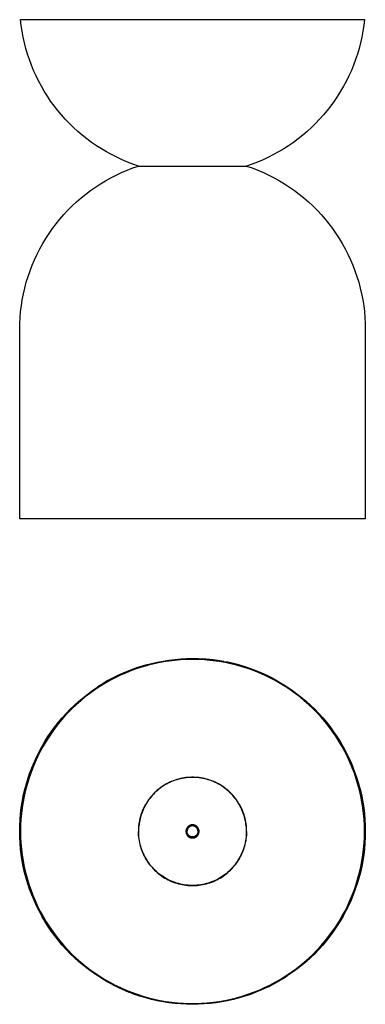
# Model space of a CAD drawing. Header units: millimetres. Extents: x 702 to 1202, y 0 to 1424.
import ezdxf

# ---------------------------------------------------------------- set-up
doc = ezdxf.new("R2010")
doc.units = ezdxf.units.MM
doc.layers.add('Make2D$Visible$Curves', color=7, linetype='Continuous', true_color=0x000000)

msp = doc.modelspace()

# ---------------------------------------------------------------- linework, layer by layer
at = {"layer": 'Make2D$Visible$Curves'}
for p, q in [((703.3, 1423.9), (1200.8, 1423.9)), ((704.3, 1415.5), (703.3, 1423.9)), ((1200.8, 1423.9), (1199.8, 1415.5)), ((705.6, 1407.1), (704.3, 1415.5)), ((1199.8, 1415.5), (1198.6, 1407.1)), ((707.1, 1398.8), (705.6, 1407.1)), ((709, 1390.5), (707.1, 1398.8)), ((1197, 1398.8), (1195.2, 1390.5)), ((1198.6, 1407.1), (1197, 1398.8)), ((711.1, 1382.4), (709, 1390.5)), ((713.5, 1374.2), (711.1, 1382.4)), ((1193.1, 1382.4), (1190.7, 1374.2)), ((1195.2, 1390.5), (1193.1, 1382.4)), ((716.2, 1366.2), (713.5, 1374.2)), ((1190.7, 1374.2), (1188, 1366.2)), ((719.1, 1358.3), (716.2, 1366.2)), ((722.3, 1350.5), (719.1, 1358.3)), ((1185.1, 1358.3), (1181.9, 1350.5)), ((1188, 1366.2), (1185.1, 1358.3)), ((725.8, 1342.8), (722.3, 1350.5)), ((729.5, 1335.2), (725.8, 1342.8)), ((1178.4, 1342.8), (1174.7, 1335.2)), ((1181.9, 1350.5), (1178.4, 1342.8)), ((733.5, 1327.7), (729.5, 1335.2)), ((737.7, 1320.4), (733.5, 1327.7)), ((1170.7, 1327.7), (1166.4, 1320.4)), ((1174.7, 1335.2), (1170.7, 1327.7)), ((742.2, 1313.2), (737.7, 1320.4)), ((746.9, 1306.2), (742.2, 1313.2)), ((1161.9, 1313.2), (1157.2, 1306.2)), ((1166.4, 1320.4), (1161.9, 1313.2)), ((751.9, 1299.4), (746.9, 1306.2)), ((757.1, 1292.7), (751.9, 1299.4)), ((1152.3, 1299.4), (1147.1, 1292.7)), ((1157.2, 1306.2), (1152.3, 1299.4)), ((762.5, 1286.2), (757.1, 1292.7)), ((768.1, 1279.9), (762.5, 1286.2)), ((1141.7, 1286.2), (1136, 1279.9)), ((1147.1, 1292.7), (1141.7, 1286.2)), ((774, 1273.8), (768.1, 1279.9)), ((780, 1267.9), (774, 1273.8)), ((786.3, 1262.2), (780, 1267.9)), ((1124.1, 1267.9), (1117.9, 1262.2)), ((1130.2, 1273.8), (1124.1, 1267.9)), ((1136, 1279.9), (1130.2, 1273.8)), ((792.7, 1256.7), (786.3, 1262.2)), ((799.3, 1251.4), (792.7, 1256.7)), ((1111.5, 1256.7), (1104.8, 1251.4)), ((1117.9, 1262.2), (1111.5, 1256.7)), ((806.1, 1246.4), (799.3, 1251.4)), ((813.1, 1241.6), (806.1, 1246.4)), ((820.2, 1237), (813.1, 1241.6)), ((1091.1, 1241.6), (1084, 1237)), ((1098.1, 1246.4), (1091.1, 1241.6)), ((1104.8, 1251.4), (1098.1, 1246.4)), ((827.5, 1232.7), (820.2, 1237)), ((834.9, 1228.7), (827.5, 1232.7)), ((842.4, 1224.9), (834.9, 1228.7)), ((850.1, 1221.3), (842.4, 1224.9)), ((1061.8, 1224.9), (1054.1, 1221.3)), ((1069.3, 1228.7), (1061.8, 1224.9)), ((1076.7, 1232.7), (1069.3, 1228.7)), ((1084, 1237), (1076.7, 1232.7)), ((857.9, 1218), (850.1, 1221.3)), ((865.8, 1215), (857.9, 1218)), ((865.6, 1209.4), (873.8, 1212.2)), ((873.8, 1212.2), (865.8, 1215)), ((873.8, 1212.2), (1030.4, 1212.2)), ((1038.4, 1215), (1030.4, 1212.2)), ((1030.4, 1212.2), (1038.6, 1209.4)), ((1046.3, 1218), (1038.4, 1215)), ((1054.1, 1221.3), (1046.3, 1218)), ((833.9, 1195.3), (841.6, 1199.2)), ((841.6, 1199.2), (849.5, 1202.9)), ((849.5, 1202.9), (857.5, 1206.3)), ((857.5, 1206.3), (865.6, 1209.4)), ((1038.6, 1209.4), (1046.7, 1206.3)), ((1046.7, 1206.3), (1054.7, 1202.9)), ((1054.7, 1202.9), (1062.6, 1199.2)), ((1062.6, 1199.2), (1070.3, 1195.3)), ((804.5, 1176.9), (811.6, 1181.8)), ((811.6, 1181.8), (818.9, 1186.6)), ((818.9, 1186.6), (826.3, 1191)), ((826.3, 1191), (833.9, 1195.3)), ((1070.3, 1195.3), (1077.9, 1191)), ((1077.9, 1191), (1085.3, 1186.6)), ((1085.3, 1186.6), (1092.6, 1181.8)), ((1092.6, 1181.8), (1099.7, 1176.9)), ((790.8, 1166.2), (797.6, 1171.6)), ((797.6, 1171.6), (804.5, 1176.9)), ((1099.7, 1176.9), (1106.6, 1171.6)), ((1106.6, 1171.6), (1113.3, 1166.2)), ((771.8, 1148.4), (777.9, 1154.5)), ((777.9, 1154.5), (784.3, 1160.5)), ((784.3, 1160.5), (790.8, 1166.2)), ((1113.3, 1166.2), (1119.9, 1160.5)), ((1119.9, 1160.5), (1126.2, 1154.5)), ((1126.2, 1154.5), (1132.4, 1148.4)), ((760.2, 1135.5), (765.9, 1142.1)), ((765.9, 1142.1), (771.8, 1148.4)), ((1132.4, 1148.4), (1138.3, 1142.1)), ((1138.3, 1142.1), (1144, 1135.5)), ((749.5, 1121.8), (754.7, 1128.8)), ((754.7, 1128.8), (760.2, 1135.5)), ((1144, 1135.5), (1149.4, 1128.8)), ((1149.4, 1128.8), (1154.6, 1121.8)), ((739.8, 1107.4), (744.6, 1114.7)), ((744.6, 1114.7), (749.5, 1121.8)), ((1154.6, 1121.8), (1159.6, 1114.7)), ((1159.6, 1114.7), (1164.3, 1107.4)), ((731.2, 1092.4), (735.4, 1100)), ((735.4, 1100), (739.8, 1107.4)), ((1164.3, 1107.4), (1168.8, 1100)), ((1168.8, 1100), (1173, 1092.4)), ((723.6, 1076.8), (727.2, 1084.7)), ((727.2, 1084.7), (731.2, 1092.4)), ((1173, 1092.4), (1176.9, 1084.7)), ((1176.9, 1084.7), (1180.6, 1076.8)), ((717.1, 1060.7), (720.2, 1068.8)), ((720.2, 1068.8), (723.6, 1076.8)), ((1180.6, 1076.8), (1184, 1068.8)), ((1184, 1068.8), (1187.1, 1060.7)), ((714.2, 1052.5), (717.1, 1060.7)), ((1187.1, 1060.7), (1189.9, 1052.5)), ((709.5, 1035.8), (711.7, 1044.2)), ((711.7, 1044.2), (714.2, 1052.5)), ((1189.9, 1052.5), (1192.5, 1044.2)), ((1192.5, 1044.2), (1194.7, 1035.8)), ((705.9, 1018.9), (707.5, 1027.4)), ((707.5, 1027.4), (709.5, 1035.8)), ((1194.7, 1035.8), (1196.7, 1027.4)), ((1196.7, 1027.4), (1198.3, 1018.9)), ((704.5, 1010.3), (705.9, 1018.9)), ((1198.3, 1018.9), (1199.7, 1010.3)), ((702.7, 993.1), (703.4, 1001.7)), ((703.4, 1001.7), (704.5, 1010.3)), ((1199.7, 1010.3), (1200.7, 1001.7)), ((1200.7, 1001.7), (1201.5, 993.1)), ((702.1, 975.7), (702.2, 984.4)), ((702.2, 984.4), (702.7, 993.1)), ((1201.5, 993.1), (1201.9, 984.4)), ((1201.9, 984.4), (1202.1, 975.7)), ((702.1, 702.1), (702.1, 975.7)), ((1202.1, 975.7), (1202.1, 702.1)), ((1202.1, 702.1), (702.1, 702.1)), ((918, 497.7), (926.5, 498.7)), ((926.5, 498.7), (935, 499.4)), ((939.2, 498.4), (930.6, 497.8)), ((935, 499.4), (943.5, 499.9)), ((947.8, 498.7), (939.2, 498.4)), ((943.5, 499.9), (952.1, 500)), ((956.4, 498.7), (947.8, 498.7)), ((952.1, 500), (960.6, 499.9)), ((965, 498.4), (956.4, 498.7)), ((960.6, 499.9), (969.1, 499.4)), ((973.5, 497.8), (965, 498.4)), ((982.2, 498.2), (967, 499.6)), ((969.1, 499.4), (977.7, 498.7)), ((977.7, 498.7), (986.1, 497.7)), ((860.1, 482.4), (872.6, 487)), ((872.6, 487), (860.1, 482.4)), ((860.4, 482.6), (868.4, 485.6)), ((872, 485.5), (863.9, 482.6)), ((868.4, 485.6), (876.5, 488.3)), ((880.1, 488.1), (872, 485.5)), ((876.5, 488.3), (884.6, 490.7)), ((888.4, 490.5), (880.1, 488.1)), ((884.6, 490.7), (892.9, 492.9)), ((896.7, 492.5), (888.4, 490.5)), ((892.9, 492.9), (901.2, 494.8)), ((905.1, 494.3), (896.7, 492.5)), ((901.2, 494.8), (909.6, 496.4)), ((913.6, 495.8), (905.1, 494.3)), ((909.6, 496.4), (918, 497.7)), ((922.1, 496.9), (913.6, 495.8)), ((930.6, 497.8), (922.1, 496.9)), ((982.1, 496.9), (973.5, 497.8)), ((990.6, 495.8), (982.1, 496.9)), ((997.6, 495.8), (982.2, 498.2)), ((986.1, 497.7), (994.6, 496.4)), ((999, 494.3), (990.6, 495.8)), ((994.6, 496.4), (1002.9, 494.8)), ((1007.4, 492.5), (999, 494.3)), ((1013.1, 492.4), (1001.4, 495.1)), ((1002.9, 494.8), (1011.3, 492.9)), ((1015.8, 490.5), (1007.4, 492.5)), ((1011.3, 492.9), (1019.5, 490.7)), ((1020.8, 490.4), (1013.1, 492.4)), ((1024, 488.1), (1015.8, 490.5)), ((1019.5, 490.7), (1027.7, 488.3)), ((1032.2, 485.5), (1024, 488.1)), ((1024.3, 489.3), (1028.6, 488)), ((1027.7, 488.3), (1035.8, 485.6)), ((1040.3, 482.6), (1032.2, 485.5)), ((1035.8, 485.6), (1043.8, 482.6)), ((829.6, 467.9), (837.1, 472)), ((844.8, 475.8), (829.8, 468.1)), ((829.8, 468.1), (833.8, 470.3)), ((840.3, 472.2), (832.7, 468.2)), ((833.8, 470.3), (844.8, 475.8)), ((837.1, 472), (844.7, 475.8)), ((848, 475.9), (840.3, 472.2)), ((844.7, 475.8), (852.5, 479.3)), ((844.8, 475.8), (844.8, 475.8)), ((860.1, 482.4), (846.5, 476.6)), ((846.7, 476.7), (860.1, 482.4)), ((855.9, 479.4), (848, 475.9)), ((852.5, 479.3), (860.4, 482.6)), ((863.9, 482.6), (855.9, 479.4)), ((1048.3, 479.4), (1040.3, 482.6)), ((1043.8, 482.6), (1051.7, 479.3)), ((1056.1, 475.9), (1048.3, 479.4)), ((1051.7, 479.3), (1059.5, 475.8)), ((1063.9, 472.2), (1056.1, 475.9)), ((1059.5, 475.8), (1067.1, 472)), ((1071.5, 468.2), (1063.9, 472.2)), ((1067.1, 472), (1074.6, 467.9)), ((1069.8, 470.5), (1074.3, 468.1)), ((807.9, 454.2), (815, 459)), ((817.9, 459.5), (810.8, 454.7)), ((815, 459), (822.2, 463.6)), ((815.3, 459.2), (829.8, 468.1)), ((819.9, 462.2), (815.3, 459.2)), ((825.2, 464), (817.9, 459.5)), ((829.8, 468.1), (819.9, 462.2)), ((822.2, 463.6), (829.6, 467.9)), ((832.7, 468.2), (825.2, 464)), ((1078.9, 464), (1071.5, 468.2)), ((1074.6, 467.9), (1082, 463.6)), ((1086.2, 459.5), (1078.9, 464)), ((1082, 463.6), (1089.2, 459)), ((1093.4, 454.7), (1086.2, 459.5)), ((1089.2, 459), (1096.3, 454.2)), ((787.8, 438.4), (794.3, 443.9)), ((797, 444.5), (790.4, 439)), ((794.3, 443.9), (801, 449.2)), ((803.8, 449.7), (797, 444.5)), ((801, 449.2), (807.9, 454.2)), ((810.8, 454.7), (803.8, 449.7)), ((1100.4, 449.7), (1093.4, 454.7)), ((1096.3, 454.2), (1103.1, 449.2)), ((1107.2, 444.5), (1100.4, 449.7)), ((1103.1, 449.2), (1109.9, 443.9)), ((1113.8, 439), (1107.2, 444.5)), ((1109.9, 443.9), (1116.4, 438.4)), ((777.7, 427.4), (771.7, 421.3)), ((775.3, 426.8), (781.4, 432.7)), ((783.9, 433.3), (777.7, 427.4)), ((781.4, 432.7), (787.8, 438.4)), ((790.4, 439), (783.9, 433.3)), ((1120.2, 433.3), (1113.8, 439)), ((1116.4, 438.4), (1122.7, 432.7)), ((1126.5, 427.4), (1120.2, 433.3)), ((1122.7, 432.7), (1128.9, 426.8)), ((1132.5, 421.3), (1126.5, 427.4)), ((758.2, 407.8), (763.7, 414.3)), ((765.9, 415), (760.3, 408.4)), ((763.7, 414.3), (769.4, 420.6)), ((771.7, 421.3), (765.9, 415)), ((769.4, 420.6), (775.3, 426.8)), ((1128.9, 426.8), (1134.8, 420.6)), ((1138.3, 415), (1132.5, 421.3)), ((1134.8, 420.6), (1140.5, 414.3)), ((1143.9, 408.4), (1138.3, 415)), ((1140.5, 414.3), (1146, 407.8)), ((747.8, 394.2), (752.9, 401.1)), ((755, 401.7), (749.8, 394.8)), ((752.9, 401.1), (758.2, 407.8)), ((760.3, 408.4), (755, 401.7)), ((1149.2, 401.7), (1143.9, 408.4)), ((1146, 407.8), (1151.3, 401.1)), ((1154.3, 394.8), (1149.2, 401.7)), ((1151.3, 401.1), (1156.3, 394.2)), ((738.5, 379.9), (743, 387.1)), ((745, 387.8), (740.3, 380.5)), ((743, 387.1), (747.8, 394.2)), ((749.8, 394.8), (745, 387.8)), ((1159.2, 387.8), (1154.3, 394.8)), ((1156.3, 394.2), (1161.1, 387.1)), ((1163.8, 380.5), (1159.2, 387.8)), ((1161.1, 387.1), (1165.7, 379.9)), ((730.1, 365), (734.2, 372.5)), ((735.9, 373.1), (731.8, 365.6)), ((734.2, 372.5), (738.5, 379.9)), ((740.3, 380.5), (735.9, 373.1)), ((1168.2, 373.1), (1163.8, 380.5)), ((1165.7, 379.9), (1170, 372.5)), ((1172.3, 365.6), (1168.2, 373.1)), ((1170, 372.5), (1174.1, 365)), ((719.6, 342), (726.3, 357.3)), ((722.8, 349.6), (726.3, 357.4)), ((728, 357.9), (724.4, 350.1)), ((726.3, 357.4), (730.1, 365)), ((731.8, 365.6), (728, 357.9)), ((1176.2, 357.9), (1172.3, 365.6)), ((1174.1, 365), (1177.9, 357.4)), ((1179.8, 350.1), (1176.2, 357.9)), ((1177.9, 357.4), (1181.4, 349.6)), ((714.9, 329), (719.6, 342)), ((721.1, 342.2), (718, 334.2)), ((719.5, 341.7), (722.8, 349.6)), ((724.4, 350.1), (721.1, 342.2)), ((1183.1, 342.2), (1179.8, 350.1)), ((1181.4, 349.6), (1184.7, 341.7)), ((1186.2, 334.2), (1183.1, 342.2)), ((713.8, 325.6), (716.5, 333.7)), ((718, 334.2), (715.2, 326.1)), ((716.5, 333.7), (719.5, 341.7)), ((942.6, 327.8), (940, 327.4)), ((942.7, 327.5), (940, 327.2)), ((945.3, 328), (942.6, 327.8)), ((945.4, 327.8), (942.7, 327.5)), ((948, 328.2), (945.3, 328)), ((948, 328), (945.4, 327.8)), ((950.7, 328.3), (948, 328.2)), ((950.7, 328.1), (948, 328)), ((953.4, 328.3), (950.7, 328.3)), ((953.4, 328.1), (950.7, 328.1)), ((956.1, 328.2), (953.4, 328.3)), ((956.1, 328), (953.4, 328.1)), ((958.8, 328), (956.1, 328.2)), ((958.8, 327.8), (956.1, 328)), ((961.5, 327.8), (958.8, 328)), ((961.5, 327.5), (958.8, 327.8)), ((964.2, 327.4), (961.5, 327.8)), ((964.2, 327.2), (961.5, 327.5)), ((1184.7, 341.7), (1187.6, 333.7)), ((1188.9, 326.1), (1186.2, 334.2)), ((1187.6, 333.7), (1190.4, 325.6)), ((709.2, 309.2), (711.4, 317.4)), ((712.8, 317.8), (710.6, 309.5)), ((711.4, 317.4), (713.8, 325.6)), ((715.2, 326.1), (712.8, 317.8)), ((907.6, 314.5), (905.4, 312.9)), ((907.7, 314.3), (905.5, 312.7)), ((909.8, 316), (907.6, 314.5)), ((910, 315.8), (907.7, 314.3)), ((912.1, 317.4), (909.8, 316)), ((912.3, 317.2), (910, 315.8)), ((914.5, 318.7), (912.1, 317.4)), ((914.6, 318.5), (912.3, 317.2)), ((916.9, 320), (914.5, 318.7)), ((917, 319.8), (914.6, 318.5)), ((919.3, 321.2), (916.9, 320)), ((919.4, 320.9), (917, 319.8)), ((921.8, 322.2), (919.3, 321.2)), ((921.9, 322), (919.4, 320.9)), ((924.3, 323.2), (921.8, 322.2)), ((924.4, 323), (921.9, 322)), ((926.9, 324.2), (924.3, 323.2)), ((926.9, 323.9), (924.4, 323)), ((929.4, 325), (926.9, 324.2)), ((929.5, 324.8), (926.9, 323.9)), ((932, 325.7), (929.4, 325)), ((932.1, 325.5), (929.5, 324.8)), ((934.7, 326.4), (932, 325.7)), ((934.7, 326.1), (932.1, 325.5)), ((937.3, 326.9), (934.7, 326.4)), ((937.3, 326.7), (934.7, 326.1)), ((940, 327.4), (937.3, 326.9)), ((940, 327.2), (937.3, 326.7)), ((966.9, 326.9), (964.2, 327.4)), ((966.8, 326.7), (964.2, 327.2)), ((969.5, 326.1), (966.8, 326.7)), ((969.5, 326.4), (966.9, 326.9)), ((972.1, 325.7), (969.5, 326.4)), ((972.1, 325.5), (969.5, 326.1)), ((974.7, 325), (972.1, 325.7)), ((974.7, 324.8), (972.1, 325.5)), ((977.3, 324.2), (974.7, 325)), ((977.2, 323.9), (974.7, 324.8)), ((979.8, 323), (977.2, 323.9)), ((979.9, 323.2), (977.3, 324.2)), ((982.3, 322), (979.8, 323)), ((982.4, 322.2), (979.9, 323.2)), ((984.7, 320.9), (982.3, 322)), ((984.8, 321.2), (982.4, 322.2)), ((987.2, 319.8), (984.7, 320.9)), ((987.3, 320), (984.8, 321.2)), ((989.6, 318.5), (987.2, 319.8)), ((989.7, 318.7), (987.3, 320)), ((991.9, 317.2), (989.6, 318.5)), ((992, 317.4), (989.7, 318.7)), ((994.2, 315.8), (991.9, 317.2)), ((994.3, 316), (992, 317.4)), ((996.4, 314.3), (994.2, 315.8)), ((996.6, 314.5), (994.3, 316)), ((998.6, 312.7), (996.4, 314.3)), ((998.8, 312.9), (996.6, 314.5)), ((1191.4, 317.8), (1188.9, 326.1)), ((1190.4, 325.6), (1192.8, 317.4)), ((1193.6, 309.5), (1191.4, 317.8)), ((1192.8, 317.4), (1195, 309.2)), ((705.7, 292.5), (707.3, 300.9)), ((708.6, 301.2), (707, 292.7)), ((707.3, 300.9), (709.2, 309.2)), ((710.6, 309.5), (708.6, 301.2)), ((891.7, 299.9), (890, 297.8)), ((891.9, 299.7), (890.2, 297.6)), ((893.5, 301.9), (891.7, 299.9)), ((893.6, 301.8), (891.9, 299.7)), ((895.3, 303.9), (893.5, 301.9)), ((895.5, 303.8), (893.6, 301.8)), ((897.2, 305.9), (895.3, 303.9)), ((897.3, 305.7), (895.5, 303.8)), ((899.1, 307.7), (897.2, 305.9)), ((899.3, 307.6), (897.3, 305.7)), ((901.2, 309.5), (899.1, 307.7)), ((901.3, 309.3), (899.3, 307.6)), ((903.2, 311.2), (901.2, 309.5)), ((903.4, 311.1), (901.3, 309.3)), ((905.4, 312.9), (903.2, 311.2)), ((905.5, 312.7), (903.4, 311.1)), ((1000.8, 311.1), (998.6, 312.7)), ((1000.9, 311.2), (998.8, 312.9)), ((1002.9, 309.3), (1000.8, 311.1)), ((1003, 309.5), (1000.9, 311.2)), ((1004.9, 307.6), (1002.9, 309.3)), ((1005, 307.7), (1003, 309.5)), ((1006.8, 305.7), (1004.9, 307.6)), ((1007, 305.9), (1005, 307.7)), ((1008.7, 303.8), (1006.8, 305.7)), ((1008.9, 303.9), (1007, 305.9)), ((1010.5, 301.8), (1008.7, 303.8)), ((1010.7, 301.9), (1008.9, 303.9)), ((1012.3, 299.7), (1010.5, 301.8)), ((1012.5, 299.9), (1010.7, 301.9)), ((1014, 297.6), (1012.3, 299.7)), ((1014.2, 297.8), (1012.5, 299.9)), ((1195.5, 301.2), (1193.6, 309.5)), ((1195, 309.2), (1196.9, 300.9)), ((1197.1, 292.7), (1195.5, 301.2)), ((1196.9, 300.9), (1198.4, 292.5)), ((704.4, 284), (705.7, 292.5)), ((707, 292.7), (705.7, 284.2)), ((882.7, 286.4), (881.5, 284)), ((882.9, 286.3), (881.7, 283.9)), ((884, 288.8), (882.7, 286.4)), ((884.2, 288.7), (882.9, 286.3)), ((885.4, 291.1), (884, 288.8)), ((885.6, 291), (884.2, 288.7)), ((886.9, 293.4), (885.4, 291.1)), ((887.1, 293.2), (885.6, 291)), ((888.4, 295.6), (886.9, 293.4)), ((888.6, 295.5), (887.1, 293.2)), ((890, 297.8), (888.4, 295.6)), ((890.2, 297.6), (888.6, 295.5)), ((1015.6, 295.5), (1014, 297.6)), ((1015.8, 295.6), (1014.2, 297.8)), ((1017.1, 293.2), (1015.6, 295.5)), ((1017.3, 293.4), (1015.8, 295.6)), ((1018.6, 291), (1017.1, 293.2)), ((1018.8, 291.1), (1017.3, 293.4)), ((1019.9, 288.7), (1018.6, 291)), ((1020.1, 288.8), (1018.8, 291.1)), ((1021.2, 286.3), (1019.9, 288.7)), ((1021.4, 286.4), (1020.1, 288.8)), ((1022.4, 283.9), (1021.2, 286.3)), ((1022.7, 284), (1021.4, 286.4)), ((1198.5, 284.2), (1197.1, 292.7)), ((1198.4, 292.5), (1199.8, 284)), ((702.7, 267.1), (703.4, 275.6)), ((703.4, 275.6), (704.4, 284)), ((704.7, 275.7), (703.9, 267.2)), ((705.7, 284.2), (704.7, 275.7)), ((876.7, 271.4), (876, 268.7)), ((877, 271.3), (876.3, 268.7)), ((877.5, 273.9), (876.7, 271.4)), ((877.7, 273.9), (877, 271.3)), ((878.4, 276.5), (877.5, 273.9)), ((878.6, 276.4), (877.7, 273.9)), ((879.3, 279), (878.4, 276.5)), ((879.6, 278.9), (878.6, 276.4)), ((880.4, 281.5), (879.3, 279)), ((880.6, 281.4), (879.6, 278.9)), ((881.5, 284), (880.4, 281.5)), ((881.7, 283.9), (880.6, 281.4)), ((1023.6, 281.4), (1022.4, 283.9)), ((1023.8, 281.5), (1022.7, 284)), ((1024.6, 278.9), (1023.6, 281.4)), ((1024.8, 279), (1023.8, 281.5)), ((1025.6, 276.4), (1024.6, 278.9)), ((1025.8, 276.5), (1024.8, 279)), ((1026.4, 273.9), (1025.6, 276.4)), ((1026.7, 273.9), (1025.8, 276.5)), ((1027.2, 271.3), (1026.4, 273.9)), ((1027.4, 271.4), (1026.7, 273.9)), ((1027.9, 268.7), (1027.2, 271.3)), ((1028.1, 268.7), (1027.4, 271.4)), ((1199.5, 275.7), (1198.5, 284.2)), ((1200.2, 267.2), (1199.5, 275.7)), ((1199.8, 284), (1200.8, 275.6)), ((1200.8, 275.6), (1201.5, 267.1)), ((702.1, 250), (702.2, 258.5)), ((702.2, 258.5), (702.7, 267.1)), ((703.5, 258.6), (703.3, 250)), ((703.9, 267.2), (703.5, 258.6)), ((874.2, 258.1), (873.9, 255.4)), ((874.5, 260.8), (874.2, 258.1)), ((874.4, 258.1), (874.2, 255.4)), ((874.7, 260.7), (874.4, 258.1)), ((874.9, 263.5), (874.5, 260.8)), ((875.2, 263.4), (874.7, 260.7)), ((875.4, 266.1), (874.9, 263.5)), ((875.7, 266.1), (875.2, 263.4)), ((876, 268.7), (875.4, 266.1)), ((876.3, 268.7), (875.7, 266.1)), ((945, 256.3), (944.8, 256.1)), ((945.2, 256.5), (945, 256.3)), ((945.4, 256.8), (945.2, 256.5)), ((945.7, 257), (945.4, 256.8)), ((945.9, 257.2), (945.7, 257)), ((946.2, 257.4), (945.9, 257.2)), ((946.4, 257.6), (946.2, 257.4)), ((946.7, 257.8), (946.4, 257.6)), ((947, 258), (946.7, 257.8)), ((947.2, 258.2), (947, 258)), ((947.3, 256.4), (947.1, 256.3)), ((947.5, 258.3), (947.2, 258.2)), ((947.5, 256.6), (947.3, 256.4)), ((947.8, 258.5), (947.5, 258.3)), ((947.8, 256.7), (947.5, 256.6)), ((948.1, 258.6), (947.8, 258.5)), ((948, 256.9), (947.8, 256.7)), ((948.2, 257), (948, 256.9)), ((948.4, 258.8), (948.1, 258.6)), ((948.5, 257.1), (948.2, 257)), ((948.7, 258.9), (948.4, 258.8)), ((948.7, 257.3), (948.5, 257.1)), ((949, 259), (948.7, 258.9)), ((949, 257.4), (948.7, 257.3)), ((949.3, 259.1), (949, 259)), ((949.2, 257.5), (949, 257.4)), ((949.5, 257.6), (949.2, 257.5)), ((949.7, 259.2), (949.3, 259.1)), ((949.8, 257.7), (949.5, 257.6)), ((950, 259.3), (949.7, 259.2)), ((950, 257.7), (949.8, 257.7)), ((950.3, 259.3), (950, 259.3)), ((950.3, 257.8), (950, 257.7)), ((950.6, 259.4), (950.3, 259.3)), ((950.6, 257.9), (950.3, 257.8)), ((950.9, 259.4), (950.6, 259.4)), ((950.8, 257.9), (950.6, 257.9)), ((951.1, 257.9), (950.8, 257.9)), ((951.3, 259.5), (950.9, 259.4)), ((951.4, 258), (951.1, 257.9)), ((951.6, 259.5), (951.3, 259.5)), ((951.7, 258), (951.4, 258)), ((951.9, 259.5), (951.6, 259.5)), ((951.9, 258), (951.7, 258)), ((952.2, 259.5), (951.9, 259.5)), ((952.2, 258), (951.9, 258)), ((952.6, 259.5), (952.2, 259.5)), ((952.5, 258), (952.2, 258)), ((952.8, 258), (952.5, 258)), ((952.9, 259.5), (952.6, 259.5)), ((953, 257.9), (952.8, 258)), ((953.2, 259.4), (952.9, 259.5)), ((953.3, 257.9), (953, 257.9)), ((953.6, 259.4), (953.2, 259.4)), ((953.6, 257.9), (953.3, 257.9)), ((953.9, 259.3), (953.6, 259.4)), ((953.9, 257.8), (953.6, 257.9)), ((954.2, 259.3), (953.9, 259.3)), ((954.1, 257.7), (953.9, 257.8)), ((954.4, 257.7), (954.1, 257.7)), ((954.5, 259.2), (954.2, 259.3)), ((954.7, 257.6), (954.4, 257.7)), ((954.8, 259.1), (954.5, 259.2)), ((954.9, 257.5), (954.7, 257.6)), ((955.1, 259), (954.8, 259.1)), ((955.2, 257.4), (954.9, 257.5)), ((955.5, 258.9), (955.1, 259)), ((955.4, 257.3), (955.2, 257.4)), ((955.7, 257.1), (955.4, 257.3)), ((955.8, 258.8), (955.5, 258.9)), ((955.9, 257), (955.7, 257.1)), ((956.1, 258.6), (955.8, 258.8)), ((956.2, 256.9), (955.9, 257)), ((956.4, 258.5), (956.1, 258.6)), ((956.4, 256.7), (956.2, 256.9)), ((956.6, 258.3), (956.4, 258.5)), ((956.6, 256.6), (956.4, 256.7)), ((956.9, 258.2), (956.6, 258.3)), ((956.9, 256.4), (956.6, 256.6)), ((957.2, 258), (956.9, 258.2)), ((957.1, 256.3), (956.9, 256.4)), ((957.5, 257.8), (957.2, 258)), ((957.7, 257.6), (957.5, 257.8)), ((958, 257.4), (957.7, 257.6)), ((958.3, 257.2), (958, 257.4)), ((958.5, 257), (958.3, 257.2)), ((958.7, 256.8), (958.5, 257)), ((959, 256.5), (958.7, 256.8)), ((959.2, 256.3), (959, 256.5)), ((959.4, 256.1), (959.2, 256.3)), ((1028.5, 266.1), (1027.9, 268.7)), ((1028.7, 266.1), (1028.1, 268.7)), ((1029, 263.4), (1028.5, 266.1)), ((1029.3, 263.5), (1028.7, 266.1)), ((1029.4, 260.7), (1029, 263.4)), ((1029.7, 260.8), (1029.3, 263.5)), ((1029.8, 258.1), (1029.4, 260.7)), ((1030, 258.1), (1029.7, 260.8)), ((1030, 255.4), (1029.8, 258.1)), ((1030.2, 255.4), (1030, 258.1)), ((1200.7, 258.6), (1200.2, 267.2)), ((1200.8, 250), (1200.7, 258.6)), ((1201.5, 267.1), (1201.9, 258.5)), ((1201.9, 258.5), (1202.1, 250)), ((702.2, 241.5), (702.1, 250)), ((703.3, 250), (703.5, 241.4)), ((873.9, 255.4), (873.8, 252.7)), ((873.8, 252.7), (873.8, 250)), ((873.8, 250), (873.8, 247.3)), ((873.8, 247.3), (873.9, 244.6)), ((873.9, 244.6), (874.2, 241.9)), ((874.2, 255.4), (874, 252.7)), ((874, 252.7), (874, 250)), ((874, 247.3), (874, 250)), ((874.2, 244.6), (874, 247.3)), ((874.4, 241.9), (874.2, 244.6)), ((942.7, 251.3), (942.6, 251)), ((942.6, 251), (942.6, 250.7)), ((942.6, 250.7), (942.6, 250.3)), ((942.6, 250.3), (942.6, 250)), ((942.6, 250), (942.6, 249.7)), ((942.6, 249.7), (942.6, 249.3)), ((942.6, 249.3), (942.6, 249)), ((942.6, 249), (942.7, 248.7)), ((942.8, 252), (942.7, 251.6)), ((942.7, 251.6), (942.7, 251.3)), ((942.7, 248.7), (942.7, 248.4)), ((942.7, 248.4), (942.8, 248)), ((942.9, 252.3), (942.8, 252)), ((942.8, 248), (942.9, 247.7)), ((943, 252.9), (942.9, 252.6)), ((942.9, 252.6), (942.9, 252.3)), ((942.9, 247.7), (942.9, 247.4)), ((942.9, 247.4), (943, 247.1)), ((943.1, 253.2), (943, 252.9)), ((943, 247.1), (943.1, 246.8)), ((943.3, 253.5), (943.1, 253.2)), ((943.1, 246.8), (943.3, 246.5)), ((943.4, 253.8), (943.3, 253.5)), ((943.3, 246.5), (943.4, 246.2)), ((943.5, 254.1), (943.4, 253.8)), ((943.4, 246.2), (943.5, 245.9)), ((943.7, 254.4), (943.5, 254.1)), ((943.5, 245.9), (943.7, 245.6)), ((943.8, 254.7), (943.7, 254.4)), ((943.7, 245.6), (943.8, 245.3)), ((944, 255), (943.8, 254.7)), ((943.8, 245.3), (944, 245)), ((944.2, 255.3), (944, 255)), ((944, 245), (944.2, 244.7)), ((944.2, 251.1), (944.1, 250.8)), ((944.1, 250.8), (944.1, 250.6)), ((944.1, 250.6), (944.1, 250.3)), ((944.1, 250.3), (944.1, 250)), ((944.1, 249.7), (944.1, 250)), ((944.1, 249.4), (944.1, 249.7)), ((944.1, 249.2), (944.1, 249.4)), ((944.2, 248.9), (944.1, 249.2)), ((944.4, 255.5), (944.2, 255.3)), ((944.3, 251.6), (944.2, 251.4)), ((944.2, 251.4), (944.2, 251.1)), ((944.2, 248.6), (944.2, 248.9)), ((944.3, 248.4), (944.2, 248.6)), ((944.2, 244.7), (944.4, 244.5)), ((944.4, 252.2), (944.3, 251.9)), ((944.3, 251.9), (944.3, 251.6)), ((944.3, 248.1), (944.3, 248.4)), ((944.4, 247.8), (944.3, 248.1)), ((944.6, 255.8), (944.4, 255.5)), ((944.5, 252.4), (944.4, 252.2)), ((944.5, 247.6), (944.4, 247.8)), ((944.4, 244.5), (944.6, 244.2)), ((944.6, 252.7), (944.5, 252.4)), ((944.6, 247.3), (944.5, 247.6)), ((944.8, 256.1), (944.6, 255.8)), ((944.7, 253), (944.6, 252.7)), ((944.7, 247), (944.6, 247.3)), ((944.6, 244.2), (944.8, 243.9)), ((944.8, 253.2), (944.7, 253)), ((944.8, 246.8), (944.7, 247)), ((944.9, 253.5), (944.8, 253.2)), ((944.9, 246.5), (944.8, 246.8)), ((944.8, 243.9), (945, 243.7)), ((945, 253.7), (944.9, 253.5)), ((945, 246.3), (944.9, 246.5)), ((945.1, 254), (945, 253.7)), ((945.1, 246), (945, 246.3)), ((945, 243.7), (945.2, 243.5)), ((945.3, 254.2), (945.1, 254)), ((945.3, 245.8), (945.1, 246)), ((945.2, 243.5), (945.4, 243.2)), ((945.4, 254.4), (945.3, 254.2)), ((945.4, 245.6), (945.3, 245.8)), ((945.6, 254.7), (945.4, 254.4)), ((945.6, 245.3), (945.4, 245.6)), ((945.4, 243.2), (945.7, 243)), ((945.7, 254.9), (945.6, 254.7)), ((945.7, 245.1), (945.6, 245.3)), ((945.9, 255.1), (945.7, 254.9)), ((945.9, 244.9), (945.7, 245.1)), ((945.7, 243), (945.9, 242.8)), ((946.1, 255.3), (945.9, 255.1)), ((946.1, 244.7), (945.9, 244.9)), ((945.9, 242.8), (946.2, 242.6)), ((946.3, 255.5), (946.1, 255.3)), ((946.3, 244.5), (946.1, 244.7)), ((946.2, 242.6), (946.4, 242.4)), ((946.5, 255.7), (946.3, 255.5)), ((946.5, 244.3), (946.3, 244.5)), ((946.4, 242.4), (946.7, 242.2)), ((946.7, 255.9), (946.5, 255.7)), ((946.7, 244.1), (946.5, 244.3)), ((946.9, 256.1), (946.7, 255.9)), ((946.9, 243.9), (946.7, 244.1)), ((946.7, 242.2), (947, 242)), ((947.1, 256.3), (946.9, 256.1)), ((947.1, 243.7), (946.9, 243.9)), ((947.3, 243.6), (947.1, 243.7)), ((947.5, 243.4), (947.3, 243.6)), ((947.8, 243.3), (947.5, 243.4)), ((948, 243.1), (947.8, 243.3)), ((948.2, 243), (948, 243.1)), ((948.5, 242.9), (948.2, 243)), ((948.7, 242.7), (948.5, 242.9)), ((949, 242.6), (948.7, 242.7)), ((949.2, 242.5), (949, 242.6)), ((949.5, 242.4), (949.2, 242.5)), ((949.8, 242.3), (949.5, 242.4)), ((950, 242.3), (949.8, 242.3)), ((950.3, 242.2), (950, 242.3)), ((950.6, 242.1), (950.3, 242.2)), ((950.8, 242.1), (950.6, 242.1)), ((951.1, 242.1), (950.8, 242.1)), ((951.4, 242), (951.1, 242.1)), ((953, 242.1), (952.8, 242)), ((953.3, 242.1), (953, 242.1)), ((953.6, 242.1), (953.3, 242.1)), ((953.9, 242.2), (953.6, 242.1)), ((954.1, 242.3), (953.9, 242.2)), ((954.4, 242.3), (954.1, 242.3)), ((954.7, 242.4), (954.4, 242.3)), ((954.9, 242.5), (954.7, 242.4)), ((955.2, 242.6), (954.9, 242.5)), ((955.4, 242.7), (955.2, 242.6)), ((955.7, 242.9), (955.4, 242.7)), ((955.9, 243), (955.7, 242.9)), ((956.2, 243.1), (955.9, 243)), ((956.4, 243.3), (956.2, 243.1)), ((956.6, 243.4), (956.4, 243.3)), ((956.9, 243.6), (956.6, 243.4)), ((957.1, 243.7), (956.9, 243.6)), ((957.3, 256.1), (957.1, 256.3)), ((957.3, 243.9), (957.1, 243.7)), ((957.2, 242), (957.5, 242.2)), ((957.5, 255.9), (957.3, 256.1)), ((957.5, 244.1), (957.3, 243.9)), ((957.7, 255.7), (957.5, 255.9)), ((957.7, 244.3), (957.5, 244.1)), ((957.5, 242.2), (957.7, 242.4)), ((957.9, 255.5), (957.7, 255.7)), ((957.9, 244.5), (957.7, 244.3)), ((957.7, 242.4), (958, 242.6)), ((958.1, 255.3), (957.9, 255.5)), ((958.1, 244.7), (957.9, 244.5)), ((958, 242.6), (958.3, 242.8)), ((958.3, 255.1), (958.1, 255.3)), ((958.3, 244.9), (958.1, 244.7)), ((958.4, 254.9), (958.3, 255.1)), ((958.4, 245.1), (958.3, 244.9)), ((958.3, 242.8), (958.5, 243)), ((958.6, 254.7), (958.4, 254.9)), ((958.6, 245.3), (958.4, 245.1)), ((958.5, 243), (958.7, 243.2)), ((958.7, 254.4), (958.6, 254.7)), ((958.7, 245.6), (958.6, 245.3)), ((958.9, 254.2), (958.7, 254.4)), ((958.9, 245.8), (958.7, 245.6)), ((958.7, 243.2), (959, 243.5)), ((959, 254), (958.9, 254.2)), ((959, 246), (958.9, 245.8)), ((959.2, 253.7), (959, 254)), ((959.2, 246.3), (959, 246)), ((959, 243.5), (959.2, 243.7)), ((959.3, 253.5), (959.2, 253.7)), ((959.3, 246.5), (959.2, 246.3)), ((959.2, 243.7), (959.4, 243.9)), ((959.4, 253.2), (959.3, 253.5)), ((959.4, 246.8), (959.3, 246.5)), ((959.6, 255.8), (959.4, 256.1)), ((959.5, 253), (959.4, 253.2)), ((959.5, 247), (959.4, 246.8)), ((959.4, 243.9), (959.6, 244.2)), ((959.6, 252.7), (959.5, 253)), ((959.6, 247.3), (959.5, 247)), ((959.8, 255.5), (959.6, 255.8)), ((959.7, 252.4), (959.6, 252.7)), ((959.7, 247.6), (959.6, 247.3)), ((959.6, 244.2), (959.8, 244.5)), ((959.8, 252.2), (959.7, 252.4)), ((959.8, 247.8), (959.7, 247.6)), ((960, 255.3), (959.8, 255.5)), ((959.9, 251.9), (959.8, 252.2)), ((959.9, 248.1), (959.8, 247.8)), ((959.8, 244.5), (960, 244.7)), ((959.9, 251.6), (959.9, 251.9)), ((960, 251.4), (959.9, 251.6)), ((960, 248.6), (959.9, 248.4)), ((959.9, 248.4), (959.9, 248.1)), ((960.2, 255), (960, 255.3)), ((960, 251.1), (960, 251.4)), ((960, 250.8), (960, 251.1)), ((960.1, 250.6), (960, 250.8)), ((960.1, 249.4), (960, 249.2)), ((960, 249.2), (960, 248.9)), ((960, 248.9), (960, 248.6)), ((960, 244.7), (960.2, 245)), ((960.1, 250.3), (960.1, 250.6)), ((960.1, 250), (960.1, 250.3)), ((960.1, 250), (960.1, 249.7)), ((960.1, 249.7), (960.1, 249.4)), ((960.3, 254.7), (960.2, 255)), ((960.2, 245), (960.3, 245.3)), ((960.5, 254.4), (960.3, 254.7)), ((960.3, 245.3), (960.5, 245.6)), ((960.6, 254.1), (960.5, 254.4)), ((960.5, 245.6), (960.6, 245.9)), ((960.8, 253.8), (960.6, 254.1)), ((960.6, 245.9), (960.8, 246.2)), ((960.9, 253.5), (960.8, 253.8)), ((960.8, 246.2), (960.9, 246.5)), ((961, 253.2), (960.9, 253.5)), ((960.9, 246.5), (961, 246.8)), ((961.1, 252.9), (961, 253.2)), ((961, 246.8), (961.1, 247.1)), ((961.2, 252.6), (961.1, 252.9)), ((961.1, 247.1), (961.2, 247.4)), ((961.3, 252.3), (961.2, 252.6)), ((961.2, 247.4), (961.3, 247.7)), ((961.4, 252), (961.3, 252.3)), ((961.3, 247.7), (961.4, 248)), ((961.4, 251.6), (961.4, 252)), ((961.5, 251.3), (961.4, 251.6)), ((961.4, 248.4), (961.5, 248.7)), ((961.4, 248), (961.4, 248.4)), ((961.5, 251), (961.5, 251.3)), ((961.6, 250.7), (961.5, 251)), ((961.5, 249), (961.6, 249.3)), ((961.5, 248.7), (961.5, 249)), ((961.6, 250.3), (961.6, 250.7)), ((961.6, 250), (961.6, 250.3)), ((961.6, 249.7), (961.6, 250)), ((961.6, 249.3), (961.6, 249.7)), ((1030, 244.6), (1029.8, 241.9)), ((1030.1, 252.7), (1030, 255.4)), ((1030.1, 247.3), (1030, 244.6)), ((1030, 241.9), (1030.2, 244.6)), ((1030.2, 250), (1030.1, 252.7)), ((1030.2, 250), (1030.1, 247.3)), ((1030.4, 252.7), (1030.2, 255.4)), ((1030.2, 244.6), (1030.4, 247.3)), ((1030.4, 250), (1030.4, 252.7)), ((1030.4, 247.3), (1030.4, 250)), ((1200.7, 241.4), (1200.8, 250)), ((1202.1, 250), (1201.9, 241.5)), ((702.7, 232.9), (702.2, 241.5)), ((703.4, 224.4), (702.7, 232.9)), ((703.5, 241.4), (703.9, 232.8)), ((703.9, 232.8), (704.7, 224.3)), ((874.2, 241.9), (874.5, 239.2)), ((874.7, 239.3), (874.4, 241.9)), ((874.5, 239.2), (874.9, 236.5)), ((875.2, 236.6), (874.7, 239.3)), ((874.9, 236.5), (875.4, 233.9)), ((875.7, 233.9), (875.2, 236.6)), ((875.4, 233.9), (876, 231.3)), ((876.3, 231.3), (875.7, 233.9)), ((876, 231.3), (876.7, 228.6)), ((877, 228.7), (876.3, 231.3)), ((876.7, 228.6), (877.5, 226.1)), ((877.7, 226.1), (877, 228.7)), ((947, 242), (947.2, 241.8)), ((947.2, 241.8), (947.5, 241.7)), ((947.5, 241.7), (947.8, 241.5)), ((947.8, 241.5), (948.1, 241.4)), ((948.1, 241.4), (948.4, 241.2)), ((948.4, 241.2), (948.7, 241.1)), ((948.7, 241.1), (949, 241)), ((949, 241), (949.3, 240.9)), ((949.3, 240.9), (949.7, 240.8)), ((949.7, 240.8), (950, 240.7)), ((950, 240.7), (950.3, 240.7)), ((950.3, 240.7), (950.6, 240.6)), ((950.6, 240.6), (950.9, 240.6)), ((950.9, 240.6), (951.3, 240.5)), ((951.3, 240.5), (951.6, 240.5)), ((951.7, 242), (951.4, 242)), ((951.6, 240.5), (951.9, 240.5)), ((951.9, 242), (951.7, 242)), ((952.2, 242), (951.9, 242)), ((951.9, 240.5), (952.2, 240.5)), ((952.5, 242), (952.2, 242)), ((952.2, 240.5), (952.6, 240.5)), ((952.8, 242), (952.5, 242)), ((952.6, 240.5), (952.9, 240.5)), ((952.9, 240.5), (953.2, 240.6)), ((953.2, 240.6), (953.6, 240.6)), ((953.6, 240.6), (953.9, 240.7)), ((953.9, 240.7), (954.2, 240.7)), ((954.2, 240.7), (954.5, 240.8)), ((954.5, 240.8), (954.8, 240.9)), ((954.8, 240.9), (955.1, 241)), ((955.1, 241), (955.5, 241.1)), ((955.5, 241.1), (955.8, 241.2)), ((955.8, 241.2), (956.1, 241.4)), ((956.1, 241.4), (956.4, 241.5)), ((956.4, 241.5), (956.6, 241.7)), ((956.6, 241.7), (956.9, 241.8)), ((956.9, 241.8), (957.2, 242)), ((1027.2, 228.7), (1026.4, 226.1)), ((1026.7, 226.1), (1027.4, 228.6)), ((1027.9, 231.3), (1027.2, 228.7)), ((1027.4, 228.6), (1028.1, 231.3)), ((1028.5, 233.9), (1027.9, 231.3)), ((1028.1, 231.3), (1028.7, 233.9)), ((1029, 236.6), (1028.5, 233.9)), ((1028.7, 233.9), (1029.3, 236.5)), ((1029.4, 239.3), (1029, 236.6)), ((1029.3, 236.5), (1029.7, 239.2)), ((1029.8, 241.9), (1029.4, 239.3)), ((1029.7, 239.2), (1030, 241.9)), ((1199.5, 224.3), (1200.2, 232.8)), ((1200.2, 232.8), (1200.7, 241.4)), ((1201.5, 232.9), (1200.8, 224.4)), ((1201.9, 241.5), (1201.5, 232.9)), ((704.4, 216), (703.4, 224.4)), ((705.7, 207.5), (704.4, 216)), ((704.7, 224.3), (705.7, 215.8)), ((705.7, 215.8), (707, 207.3)), ((877.5, 226.1), (878.4, 223.5)), ((878.6, 223.6), (877.7, 226.1)), ((878.4, 223.5), (879.3, 221)), ((879.6, 221.1), (878.6, 223.6)), ((879.3, 221), (880.4, 218.5)), ((880.6, 218.6), (879.6, 221.1)), ((880.4, 218.5), (881.5, 216)), ((881.7, 216.1), (880.6, 218.6)), ((881.5, 216), (882.7, 213.6)), ((882.9, 213.7), (881.7, 216.1)), ((882.7, 213.6), (884, 211.2)), ((884.2, 211.3), (882.9, 213.7)), ((1021.2, 213.7), (1019.9, 211.3)), ((1020.1, 211.2), (1021.4, 213.6)), ((1022.4, 216.1), (1021.2, 213.7)), ((1021.4, 213.6), (1022.7, 216)), ((1023.6, 218.6), (1022.4, 216.1)), ((1022.7, 216), (1023.8, 218.5)), ((1024.6, 221.1), (1023.6, 218.6)), ((1023.8, 218.5), (1024.8, 221)), ((1025.6, 223.6), (1024.6, 221.1)), ((1024.8, 221), (1025.8, 223.5)), ((1026.4, 226.1), (1025.6, 223.6)), ((1025.8, 223.5), (1026.7, 226.1)), ((1197.1, 207.3), (1198.5, 215.8)), ((1199.8, 216), (1198.4, 207.5)), ((1198.5, 215.8), (1199.5, 224.3)), ((1200.8, 224.4), (1199.8, 216)), ((707.3, 199.1), (705.7, 207.5)), ((707, 207.3), (708.6, 198.8)), ((884, 211.2), (885.4, 208.9)), ((885.6, 209), (884.2, 211.3)), ((885.4, 208.9), (886.9, 206.6)), ((887.1, 206.8), (885.6, 209)), ((886.9, 206.6), (888.4, 204.4)), ((888.6, 204.5), (887.1, 206.8)), ((888.4, 204.4), (890, 202.2)), ((890.2, 202.4), (888.6, 204.5)), ((890, 202.2), (891.7, 200.1)), ((891.9, 200.3), (890.2, 202.4)), ((891.7, 200.1), (893.5, 198.1)), ((893.6, 198.2), (891.9, 200.3)), ((1012.3, 200.3), (1010.5, 198.2)), ((1010.7, 198.1), (1012.5, 200.1)), ((1014, 202.4), (1012.3, 200.3)), ((1012.5, 200.1), (1014.2, 202.2)), ((1015.6, 204.5), (1014, 202.4)), ((1014.2, 202.2), (1015.8, 204.4)), ((1017.1, 206.8), (1015.6, 204.5)), ((1015.8, 204.4), (1017.3, 206.6)), ((1018.6, 209), (1017.1, 206.8)), ((1017.3, 206.6), (1018.8, 208.9)), ((1019.9, 211.3), (1018.6, 209)), ((1018.8, 208.9), (1020.1, 211.2)), ((1195.5, 198.8), (1197.1, 207.3)), ((1198.4, 207.5), (1196.9, 199.1)), ((709.2, 190.8), (707.3, 199.1)), ((708.6, 198.8), (710.6, 190.5)), ((711.4, 182.6), (709.2, 190.8)), ((710.6, 190.5), (712.8, 182.2)), ((893.5, 198.1), (895.3, 196.1)), ((895.5, 196.2), (893.6, 198.2)), ((895.3, 196.1), (897.2, 194.1)), ((897.3, 194.3), (895.5, 196.2)), ((897.2, 194.1), (899.1, 192.3)), ((899.3, 192.4), (897.3, 194.3)), ((899.1, 192.3), (901.2, 190.5)), ((901.3, 190.7), (899.3, 192.4)), ((901.2, 190.5), (903.2, 188.8)), ((903.4, 188.9), (901.3, 190.7)), ((903.2, 188.8), (905.4, 187.1)), ((905.5, 187.3), (903.4, 188.9)), ((905.4, 187.1), (907.6, 185.5)), ((907.7, 185.7), (905.5, 187.3)), ((907.6, 185.5), (909.8, 184)), ((910, 184.2), (907.7, 185.7)), ((996.4, 185.7), (994.2, 184.2)), ((994.3, 184), (996.6, 185.5)), ((998.6, 187.3), (996.4, 185.7)), ((996.6, 185.5), (998.8, 187.1)), ((1000.8, 188.9), (998.6, 187.3)), ((998.8, 187.1), (1000.9, 188.8)), ((1002.9, 190.7), (1000.8, 188.9)), ((1000.9, 188.8), (1003, 190.5)), ((1004.9, 192.4), (1002.9, 190.7)), ((1003, 190.5), (1005, 192.3)), ((1006.8, 194.3), (1004.9, 192.4)), ((1005, 192.3), (1007, 194.1)), ((1008.7, 196.2), (1006.8, 194.3)), ((1007, 194.1), (1008.9, 196.1)), ((1010.5, 198.2), (1008.7, 196.2)), ((1008.9, 196.1), (1010.7, 198.1)), ((1191.4, 182.2), (1193.6, 190.5)), ((1195, 190.8), (1192.8, 182.6)), ((1193.6, 190.5), (1195.5, 198.8)), ((1196.9, 199.1), (1195, 190.8)), ((713.8, 174.4), (711.4, 182.6)), ((712.8, 182.2), (715.2, 173.9)), ((716.5, 166.3), (713.8, 174.4)), ((715.2, 173.9), (718, 165.8)), ((909.8, 184), (912.1, 182.6)), ((912.3, 182.8), (910, 184.2)), ((912.1, 182.6), (914.5, 181.3)), ((914.6, 181.5), (912.3, 182.8)), ((914.5, 181.3), (916.9, 180)), ((917, 180.2), (914.6, 181.5)), ((916.9, 180), (919.3, 178.8)), ((919.4, 179.1), (917, 180.2)), ((919.3, 178.8), (921.8, 177.8)), ((921.9, 178), (919.4, 179.1)), ((921.8, 177.8), (924.3, 176.8)), ((924.4, 177), (921.9, 178)), ((924.3, 176.8), (926.9, 175.8)), ((926.9, 176.1), (924.4, 177)), ((929.5, 175.2), (926.9, 176.1)), ((926.9, 175.8), (929.4, 175)), ((929.4, 175), (932, 174.3)), ((932.1, 174.5), (929.5, 175.2)), ((932, 174.3), (934.7, 173.6)), ((934.7, 173.9), (932.1, 174.5)), ((937.3, 173.3), (934.7, 173.9)), ((934.7, 173.6), (937.3, 173.1)), ((940, 172.8), (937.3, 173.3)), ((937.3, 173.1), (940, 172.6)), ((942.7, 172.5), (940, 172.8)), ((940, 172.6), (942.6, 172.2)), ((942.6, 172.2), (945.3, 172)), ((945.4, 172.2), (942.7, 172.5)), ((945.3, 172), (948, 171.8)), ((948, 172), (945.4, 172.2)), ((950.7, 171.9), (948, 172)), ((948, 171.8), (950.7, 171.7)), ((953.4, 171.9), (950.7, 171.9)), ((950.7, 171.7), (953.4, 171.7)), ((956.1, 172), (953.4, 171.9)), ((953.4, 171.7), (956.1, 171.8)), ((958.8, 172.2), (956.1, 172)), ((956.1, 171.8), (958.8, 172)), ((961.5, 172.5), (958.8, 172.2)), ((958.8, 172), (961.5, 172.2)), ((964.2, 172.8), (961.5, 172.5)), ((961.5, 172.2), (964.2, 172.6)), ((966.8, 173.3), (964.2, 172.8)), ((964.2, 172.6), (966.9, 173.1)), ((969.5, 173.9), (966.8, 173.3)), ((966.9, 173.1), (969.5, 173.6)), ((972.1, 174.5), (969.5, 173.9)), ((969.5, 173.6), (972.1, 174.3)), ((974.7, 175.2), (972.1, 174.5)), ((972.1, 174.3), (974.7, 175)), ((977.2, 176.1), (974.7, 175.2)), ((974.7, 175), (977.3, 175.8)), ((979.8, 177), (977.2, 176.1)), ((977.3, 175.8), (979.9, 176.8)), ((982.3, 178), (979.8, 177)), ((979.9, 176.8), (982.4, 177.8)), ((984.7, 179.1), (982.3, 178)), ((982.4, 177.8), (984.8, 178.8)), ((987.2, 180.2), (984.7, 179.1)), ((984.8, 178.8), (987.3, 180)), ((989.6, 181.5), (987.2, 180.2)), ((987.3, 180), (989.7, 181.3)), ((991.9, 182.8), (989.6, 181.5)), ((989.7, 181.3), (992, 182.6)), ((994.2, 184.2), (991.9, 182.8)), ((992, 182.6), (994.3, 184)), ((1186.2, 165.8), (1188.9, 173.9)), ((1190.4, 174.4), (1187.6, 166.3)), ((1188.9, 173.9), (1191.4, 182.2)), ((1192.8, 182.6), (1190.4, 174.4)), ((719.5, 158.3), (716.5, 166.3)), ((718, 165.8), (721.1, 157.8)), ((722.8, 150.4), (719.5, 158.3)), ((721.1, 157.8), (724.4, 149.9)), ((1179.8, 149.9), (1183.1, 157.8)), ((1184.7, 158.3), (1181.4, 150.4)), ((1183.1, 157.8), (1186.2, 165.8)), ((1187.6, 166.3), (1184.7, 158.3)), ((726.3, 142.6), (722.8, 150.4)), ((724.4, 149.9), (728, 142.1)), ((730.1, 135), (726.3, 142.6)), ((1177.9, 142.6), (1174.1, 135)), ((1176.2, 142.1), (1179.8, 149.9)), ((1181.4, 150.4), (1177.9, 142.6)), ((728, 142.1), (731.8, 134.4)), ((734.2, 127.5), (730.1, 135)), ((731.8, 134.4), (735.9, 126.9)), ((1168.2, 126.9), (1172.3, 134.4)), ((1174.1, 135), (1170, 127.5)), ((1172.3, 134.4), (1176.2, 142.1)), ((738.5, 120.1), (734.2, 127.5)), ((735.9, 126.9), (740.3, 119.5)), ((743, 112.9), (738.5, 120.1)), ((740.3, 119.5), (745, 112.2)), ((1159.2, 112.2), (1163.8, 119.5)), ((1165.7, 120.1), (1161.1, 112.9)), ((1163.8, 119.5), (1168.2, 126.9)), ((1170.1, 127.7), (1163.9, 117.2)), ((1170, 127.5), (1165.7, 120.1)), ((747.8, 105.8), (743, 112.9)), ((745, 112.2), (749.8, 105.2)), ((752.9, 98.9), (747.8, 105.8)), ((749.8, 105.2), (755, 98.3)), ((1149.2, 98.3), (1154.3, 105.2)), ((1156.3, 105.8), (1151.3, 98.9)), ((1154.3, 105.2), (1159.2, 112.2)), ((1161.1, 112.9), (1156.3, 105.8)), ((758.2, 92.2), (752.9, 98.9)), ((755, 98.3), (760.3, 91.6)), ((763.7, 85.7), (758.2, 92.2)), ((760.3, 91.6), (765.9, 85)), ((769.4, 79.4), (763.7, 85.7)), ((1140.5, 85.7), (1134.8, 79.4)), ((1138.3, 85), (1143.9, 91.6)), ((1146, 92.2), (1140.5, 85.7)), ((1143.9, 91.6), (1149.2, 98.3)), ((1151.3, 98.9), (1146, 92.2)), ((765.9, 85), (771.7, 78.7)), ((775.3, 73.2), (769.4, 79.4)), ((771.7, 78.7), (777.7, 72.6)), ((781.4, 67.3), (775.3, 73.2)), ((777.7, 72.6), (783.9, 66.7)), ((1120.2, 66.7), (1126.5, 72.6)), ((1128.9, 73.2), (1122.7, 67.3)), ((1126.5, 72.6), (1132.5, 78.7)), ((1134.8, 79.4), (1128.9, 73.2)), ((1132.5, 78.7), (1138.3, 85)), ((787.8, 61.6), (781.4, 67.3)), ((783.9, 66.7), (790.4, 61)), ((794.3, 56.1), (787.8, 61.6)), ((801.3, 50.6), (789.8, 59.8)), ((790.4, 61), (797, 55.5)), ((1107.2, 55.5), (1113.8, 61)), ((1116.4, 61.6), (1109.9, 56.1)), ((1113.8, 61), (1120.2, 66.7)), ((1122.7, 67.3), (1116.4, 61.6)), ((801, 50.8), (794.3, 56.1)), ((797, 55.5), (803.8, 50.3)), ((807.9, 45.8), (801, 50.8)), ((814, 41.6), (801.3, 50.6)), ((803.8, 50.3), (810.8, 45.3)), ((815, 41), (807.9, 45.8)), ((810.8, 45.3), (817.9, 40.5)), ((1086.2, 40.5), (1093.4, 45.3)), ((1096.3, 45.8), (1089.2, 41)), ((1093.4, 45.3), (1100.4, 50.3)), ((1103.1, 50.8), (1096.3, 45.8)), ((1100.4, 50.3), (1107.2, 55.5)), ((1109.9, 56.1), (1103.1, 50.8)), ((822.2, 36.4), (815, 41)), ((817.9, 40.5), (825.2, 36)), ((829.6, 32.1), (822.2, 36.4)), ((825.2, 36), (832.7, 31.8)), ((837.1, 28), (829.6, 32.1)), ((832.7, 31.8), (840.3, 27.8)), ((1062, 25.4), (1074.3, 31.9)), ((1063.9, 27.8), (1071.5, 31.8)), ((1074.3, 31.9), (1065.6, 27.3)), ((1074.6, 32.1), (1067.1, 28)), ((1071.5, 31.8), (1078.9, 36)), ((1088.9, 40.8), (1074.3, 31.9)), ((1074.3, 31.9), (1086.4, 39.1)), ((1082, 36.4), (1074.6, 32.1)), ((1078.9, 36), (1086.2, 40.5)), ((1089.2, 41), (1082, 36.4)), ((1086.4, 39.1), (1086.4, 39.1)), ((844.7, 24.2), (837.1, 28)), ((844.8, 24.2), (837.5, 27.8)), ((840.3, 27.8), (848, 24.1)), ((852.5, 20.7), (844.7, 24.2)), ((852.6, 20.7), (844.8, 24.2)), ((844.8, 24.2), (860.1, 17.6)), ((848, 24.1), (855.9, 20.6)), ((860.4, 17.4), (852.5, 20.7)), ((860.1, 17.6), (852.6, 20.7)), ((855.9, 20.6), (863.9, 17.4)), ((875.5, 12), (860.1, 17.6)), ((868.4, 14.4), (860.4, 17.4)), ((863.9, 17.4), (872, 14.5)), ((876.5, 11.7), (868.4, 14.4)), ((872, 14.5), (880.1, 11.9)), ((1024, 11.9), (1032.2, 14.5)), ((1035.8, 14.4), (1027.7, 11.7)), ((1032.2, 14.5), (1040.3, 17.4)), ((1043.8, 17.4), (1035.8, 14.4)), ((1040.3, 17.4), (1048.3, 20.6)), ((1051.7, 20.7), (1043.8, 17.4)), ((1048.3, 20.6), (1056.1, 24.1)), ((1059.5, 24.2), (1051.7, 20.7)), ((1056.1, 24.1), (1063.9, 27.8)), ((1067.1, 28), (1059.5, 24.2)), ((884.6, 9.3), (876.5, 11.7)), ((880.1, 11.9), (888.4, 9.5)), ((892.9, 7.1), (884.6, 9.3)), ((888.4, 9.5), (896.7, 7.5)), ((901.2, 5.2), (892.9, 7.1)), ((896.7, 7.5), (905.1, 5.7)), ((909.6, 3.6), (901.2, 5.2)), ((905.1, 5.7), (913.6, 4.2)), ((918, 2.3), (909.6, 3.6)), ((913.6, 4.2), (922.1, 3.1)), ((926.5, 1.3), (918, 2.3)), ((922.1, 3.1), (930.6, 2.2)), ((935, 0.6), (926.5, 1.3)), ((930.6, 2.2), (939.2, 1.6)), ((943.5, 0.1), (935, 0.6)), ((939.2, 1.6), (947.8, 1.3)), ((952.1, 0), (943.5, 0.1)), ((947.8, 1.3), (956.4, 1.3)), ((960.6, 0.1), (952.1, 0)), ((956.4, 1.3), (965, 1.6)), ((969.1, 0.6), (960.6, 0.1)), ((965, 1.6), (973.5, 2.2)), ((977.7, 1.3), (969.1, 0.6)), ((973.5, 2.2), (982.1, 3.1)), ((986.1, 2.3), (977.7, 1.3)), ((982.1, 3.1), (990.6, 4.2)), ((994.6, 3.6), (986.1, 2.3)), ((990.6, 4.2), (999, 5.7)), ((1002.9, 5.2), (994.6, 3.6)), ((999, 5.7), (1007.4, 7.5)), ((1011.3, 7.1), (1002.9, 5.2)), ((1007.4, 7.5), (1015.8, 9.5)), ((1019.5, 9.3), (1011.3, 7.1)), ((1015.8, 9.5), (1024, 11.9)), ((1027.7, 11.7), (1019.5, 9.3))]:
    msp.add_line(p, q, dxfattribs=at)

doc.saveas('drawing.dxf')
